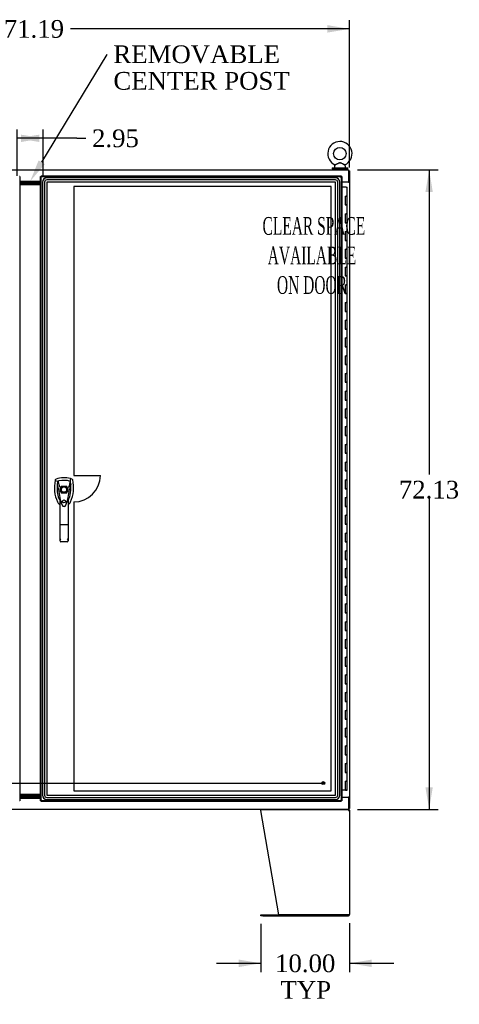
# Model space of a CAD drawing. Header units: inches. Extents: x 2 to 538, y -2 to 358.
# Tile 10 of 24: x 148 to 198, y 135 to 246. Entities that reach past the tile are written whole.
import ezdxf
from ezdxf import colors
from ezdxf.entities.mleader import LeaderData, LeaderLine
from ezdxf.enums import TextEntityAlignment as Align
from ezdxf.lldxf.tags import DXFTag
from ezdxf.math import Vec2, Vec3

# ---------------------------------------------------------------- set-up
doc = ezdxf.new("R2010")
doc.units = ezdxf.units.IN
doc.header["$MEASUREMENT"] = 0
for name, color, linetype in [('COM50677-1', 7, 'Continuous'), ('COM54746-68', 7, 'Continuous'), ('COM54926-1', 7, 'Continuous'), ('COM70098', 7, 'Continuous'), ('COM70110-4', 7, 'Continuous'), ('COM70220', 7, 'Continuous'), ('COM71189-4', 7, 'Continuous'), ('COM71190-4', 7, 'Continuous'), ('COM71195-4', 7, 'Continuous'), ('COM71196-4', 7, 'Continuous'), ('Default', 7, 'Continuous'), ('DV8_Default', 7, 'Continuous'), ('GSK86006', 7, 'Continuous'), ('HAN13068', 7, 'Continuous'), ('SCS86414', 7, 'Continuous'), ('STD26258', 7, 'Continuous'), ('WAF25377', 7, 'Continuous'), ('WAM254785', 7, 'Continuous')]:
    doc.layers.add(name, color=color, linetype=linetype)
doc.styles.add('SEACAD_Times_New_Roman', font='times.ttf')
tags = doc.linetypes.add('CENTER2', pattern=[1.125, 0.75, -0.125, 0.125, -0.125]).pattern_tags.tags
tags[10:11] = [DXFTag(74, 4), DXFTag(75, 0), DXFTag(340, '0'), DXFTag(46, 0.0), DXFTag(50, 0.0), DXFTag(44, 0.0), DXFTag(45, 0.0)]
tags[8:9] = [DXFTag(74, 4), DXFTag(75, 0), DXFTag(340, '0'), DXFTag(46, 0.0), DXFTag(50, 0.0), DXFTag(44, 0.0), DXFTag(45, 0.0)]
tags[6:7] = [DXFTag(74, 4), DXFTag(75, 0), DXFTag(340, '0'), DXFTag(46, 0.0), DXFTag(50, 0.0), DXFTag(44, 0.0), DXFTag(45, 0.0)]
tags[4:5] = [DXFTag(74, 4), DXFTag(75, 0), DXFTag(340, '0'), DXFTag(46, 0.0), DXFTag(50, 0.0), DXFTag(44, 0.0), DXFTag(45, 0.0)]
tags = doc.linetypes.add('HIDDEN2', pattern=[0.1875, 0.125, -0.0625]).pattern_tags.tags
tags[6:7] = [DXFTag(74, 4), DXFTag(75, 0), DXFTag(340, '0'), DXFTag(46, 0.0), DXFTag(50, 0.0), DXFTag(44, 0.0), DXFTag(45, 0.0)]
tags[4:5] = [DXFTag(74, 4), DXFTag(75, 0), DXFTag(340, '0'), DXFTag(46, 0.0), DXFTag(50, 0.0), DXFTag(44, 0.0), DXFTag(45, 0.0)]
doc.dimstyles.new('HAMMOND_(STH_-_540x360)', dxfattribs={"dimtxt": 2, "dimasz": 2.5, "dimexe": 1, "dimexo": 1, "dimgap": 0.5, "dimtad": 0, "dimtih": 1, "dimtoh": 1, "dimzin": 0, "dimdsep": 46, "dimtxsty": 'SEACAD_Times_New_Roman', "dimblk1": '_SE_FILLED', "dimblk2": '_SE_FILLED', "dimsah": 1, "dimcen": 1, "dimadec": 0, "dimazin": 0, "dimtfac": 0.8, "dimtofl": 0, "dimtmove": 0, "dimatfit": 3, "dimfxl": 1, "dimtolj": 1, "dimtzin": 0, "dimarcsym": 0})

# ---------------------------------------------------------------- blocks, each defined once
blk = doc.blocks.new('SEANNOT_GROUP2')
at = {"layer": 'Default', "color": 7, "linetype": 'CENTER2'}
blk.add_line((116.42, 160.37), (182.68, 160.37), dxfattribs=at)
blk = doc.blocks.new('SE7')
at = {"layer": 'COM50677-1', "color": 7, "linetype": 'Continuous'}
blk.add_line((185.36, 228.18), (185.36, 228.15), dxfattribs=at)
at = {"layer": 'COM54746-68', "color": 7, "linetype": 'Continuous'}
for p, q in [((185.19, 227.57), (184.7, 227.57)), ((185.07, 226.57), (185.07, 225.57)), ((185.07, 226.57), (185.19, 226.57)), ((185.19, 227.57), (185.31, 227.57)), ((185.31, 226.57), (185.19, 226.57)), ((185.19, 226.57), (185.31, 226.57)), ((185.31, 226.57), (185.31, 227.57)), ((185.31, 225.57), (185.31, 226.57)), ((185.07, 225.57), (185.19, 225.57)), ((185.31, 225.57), (185.19, 225.57)), ((185.19, 225.57), (185.31, 225.57)), ((185.31, 224.57), (185.31, 225.57)), ((185.07, 224.57), (185.07, 223.57)), ((185.07, 224.57), (185.19, 224.57)), ((185.31, 224.57), (185.19, 224.57)), ((185.19, 224.57), (185.31, 224.57)), ((185.31, 223.57), (185.31, 224.57)), ((185.07, 223.57), (185.19, 223.57)), ((185.31, 223.57), (185.19, 223.57)), ((185.19, 223.57), (185.31, 223.57)), ((185.31, 222.57), (185.31, 223.57)), ((185.07, 222.57), (185.07, 221.57)), ((185.07, 222.57), (185.19, 222.57)), ((185.31, 222.57), (185.19, 222.57)), ((185.19, 222.57), (185.31, 222.57)), ((185.31, 221.57), (185.31, 222.57)), ((185.07, 221.57), (185.19, 221.57)), ((185.31, 221.57), (185.19, 221.57)), ((185.19, 221.57), (185.31, 221.57)), ((185.31, 220.57), (185.31, 221.57)), ((185.07, 220.57), (185.07, 219.57)), ((185.07, 220.57), (185.19, 220.57)), ((185.31, 220.57), (185.19, 220.57)), ((185.19, 220.57), (185.31, 220.57)), ((185.31, 219.57), (185.31, 220.57)), ((185.07, 219.57), (185.19, 219.57)), ((185.31, 219.57), (185.19, 219.57)), ((185.19, 219.57), (185.31, 219.57)), ((185.31, 218.57), (185.31, 219.57)), ((185.07, 218.57), (185.07, 217.57)), ((185.07, 218.57), (185.19, 218.57)), ((185.31, 218.57), (185.19, 218.57)), ((185.19, 218.57), (185.31, 218.57)), ((185.31, 217.57), (185.31, 218.57)), ((185.07, 217.57), (185.19, 217.57)), ((185.07, 216.57), (185.07, 215.57)), ((185.07, 216.57), (185.19, 216.57)), ((185.31, 217.57), (185.19, 217.57)), ((185.19, 217.57), (185.31, 217.57)), ((185.31, 216.57), (185.19, 216.57)), ((185.19, 216.57), (185.31, 216.57)), ((185.31, 216.57), (185.31, 217.57)), ((185.31, 215.57), (185.31, 216.57)), ((185.07, 215.57), (185.19, 215.57)), ((185.31, 215.57), (185.19, 215.57)), ((185.19, 215.57), (185.31, 215.57)), ((185.31, 214.57), (185.31, 215.57)), ((185.07, 214.57), (185.07, 213.57)), ((185.07, 214.57), (185.19, 214.57)), ((185.31, 214.57), (185.19, 214.57)), ((185.19, 214.57), (185.31, 214.57)), ((185.31, 213.57), (185.31, 214.57)), ((185.07, 213.57), (185.19, 213.57)), ((185.31, 213.57), (185.19, 213.57)), ((185.19, 213.57), (185.31, 213.57)), ((185.31, 212.57), (185.31, 213.57)), ((185.07, 212.57), (185.07, 211.57)), ((185.07, 212.57), (185.19, 212.57)), ((185.31, 212.57), (185.19, 212.57)), ((185.19, 212.57), (185.31, 212.57)), ((185.31, 211.57), (185.31, 212.57)), ((185.07, 211.57), (185.19, 211.57)), ((185.31, 211.57), (185.19, 211.57)), ((185.19, 211.57), (185.31, 211.57)), ((185.31, 210.57), (185.31, 211.57)), ((185.07, 210.57), (185.07, 209.57)), ((185.07, 210.57), (185.19, 210.57)), ((185.31, 210.57), (185.19, 210.57)), ((185.19, 210.57), (185.31, 210.57)), ((185.31, 209.57), (185.31, 210.57)), ((185.07, 209.57), (185.19, 209.57)), ((185.31, 209.57), (185.19, 209.57)), ((185.19, 209.57), (185.31, 209.57)), ((185.31, 208.57), (185.31, 209.57)), ((185.07, 208.57), (185.07, 207.57)), ((185.07, 208.57), (185.19, 208.57)), ((185.31, 208.57), (185.19, 208.57)), ((185.19, 208.57), (185.31, 208.57)), ((185.31, 207.57), (185.31, 208.57)), ((185.07, 207.57), (185.19, 207.57)), ((185.07, 206.57), (185.07, 205.57)), ((185.07, 206.57), (185.19, 206.57)), ((185.31, 207.57), (185.19, 207.57)), ((185.19, 207.57), (185.31, 207.57)), ((185.31, 206.57), (185.19, 206.57)), ((185.19, 206.57), (185.31, 206.57)), ((185.31, 206.57), (185.31, 207.57)), ((185.31, 205.57), (185.31, 206.57)), ((185.07, 205.57), (185.19, 205.57)), ((185.31, 205.57), (185.19, 205.57)), ((185.19, 205.57), (185.31, 205.57)), ((185.31, 204.57), (185.31, 205.57)), ((185.07, 204.57), (185.07, 203.57)), ((185.07, 204.57), (185.19, 204.57)), ((185.31, 204.57), (185.19, 204.57)), ((185.19, 204.57), (185.31, 204.57)), ((185.31, 203.57), (185.31, 204.57)), ((185.07, 203.57), (185.19, 203.57)), ((185.31, 203.57), (185.19, 203.57)), ((185.19, 203.57), (185.31, 203.57)), ((185.31, 202.57), (185.31, 203.57)), ((185.07, 202.57), (185.07, 201.57)), ((185.07, 202.57), (185.19, 202.57)), ((185.31, 202.57), (185.19, 202.57)), ((185.19, 202.57), (185.31, 202.57)), ((185.31, 201.57), (185.31, 202.57)), ((185.07, 201.57), (185.19, 201.57)), ((185.31, 201.57), (185.19, 201.57)), ((185.19, 201.57), (185.31, 201.57)), ((185.31, 200.57), (185.31, 201.57)), ((185.07, 200.57), (185.07, 199.57)), ((185.07, 200.57), (185.19, 200.57)), ((185.31, 200.57), (185.19, 200.57)), ((185.19, 200.57), (185.31, 200.57)), ((185.31, 199.57), (185.31, 200.57)), ((185.07, 199.57), (185.19, 199.57)), ((185.31, 199.57), (185.19, 199.57)), ((185.19, 199.57), (185.31, 199.57)), ((185.31, 198.57), (185.31, 199.57)), ((185.07, 198.57), (185.07, 197.57)), ((185.07, 198.57), (185.19, 198.57)), ((185.31, 198.57), (185.19, 198.57)), ((185.19, 198.57), (185.31, 198.57)), ((185.31, 197.57), (185.31, 198.57)), ((185.07, 197.57), (185.19, 197.57)), ((185.07, 196.57), (185.07, 195.57)), ((185.07, 196.57), (185.19, 196.57)), ((185.31, 197.57), (185.19, 197.57)), ((185.19, 197.57), (185.31, 197.57)), ((185.31, 196.57), (185.19, 196.57)), ((185.19, 196.57), (185.31, 196.57)), ((185.31, 196.57), (185.31, 197.57)), ((185.31, 195.57), (185.31, 196.57)), ((185.07, 195.57), (185.19, 195.57)), ((185.31, 195.57), (185.19, 195.57)), ((185.19, 195.57), (185.31, 195.57)), ((185.31, 194.57), (185.31, 195.57)), ((185.07, 194.57), (185.07, 193.57)), ((185.07, 194.57), (185.19, 194.57)), ((185.31, 194.57), (185.19, 194.57)), ((185.19, 194.57), (185.31, 194.57)), ((185.31, 193.57), (185.31, 194.57)), ((185.07, 193.57), (185.19, 193.57)), ((185.31, 193.57), (185.19, 193.57)), ((185.19, 193.57), (185.31, 193.57)), ((185.31, 192.57), (185.31, 193.57)), ((185.07, 192.57), (185.07, 191.57)), ((185.07, 192.57), (185.19, 192.57)), ((185.31, 192.57), (185.19, 192.57)), ((185.19, 192.57), (185.31, 192.57)), ((185.31, 191.57), (185.31, 192.57)), ((185.07, 191.57), (185.19, 191.57)), ((185.31, 191.57), (185.19, 191.57)), ((185.19, 191.57), (185.31, 191.57)), ((185.31, 190.57), (185.31, 191.57)), ((185.07, 190.57), (185.07, 189.57)), ((185.07, 190.57), (185.19, 190.57)), ((185.31, 190.57), (185.19, 190.57)), ((185.19, 190.57), (185.31, 190.57)), ((185.31, 189.57), (185.31, 190.57)), ((185.07, 189.57), (185.19, 189.57)), ((185.31, 189.57), (185.19, 189.57)), ((185.19, 189.57), (185.31, 189.57)), ((185.31, 188.57), (185.31, 189.57)), ((185.07, 188.57), (185.07, 187.57)), ((185.07, 188.57), (185.19, 188.57)), ((185.31, 188.57), (185.19, 188.57)), ((185.19, 188.57), (185.31, 188.57)), ((185.31, 187.57), (185.31, 188.57)), ((185.07, 187.57), (185.19, 187.57)), ((185.07, 186.57), (185.07, 185.57)), ((185.07, 186.57), (185.19, 186.57)), ((185.31, 187.57), (185.19, 187.57)), ((185.19, 187.57), (185.31, 187.57)), ((185.31, 186.57), (185.19, 186.57)), ((185.19, 186.57), (185.31, 186.57)), ((185.31, 186.57), (185.31, 187.57)), ((185.31, 185.57), (185.31, 186.57)), ((185.07, 185.57), (185.19, 185.57)), ((185.31, 185.57), (185.19, 185.57)), ((185.19, 185.57), (185.31, 185.57)), ((185.31, 184.57), (185.31, 185.57)), ((185.07, 184.57), (185.07, 183.57)), ((185.07, 184.57), (185.19, 184.57)), ((185.31, 184.57), (185.19, 184.57)), ((185.19, 184.57), (185.31, 184.57)), ((185.31, 183.57), (185.31, 184.57)), ((185.07, 183.57), (185.19, 183.57)), ((185.31, 183.57), (185.19, 183.57)), ((185.19, 183.57), (185.31, 183.57)), ((185.31, 182.57), (185.31, 183.57)), ((185.07, 182.57), (185.07, 181.57)), ((185.07, 182.57), (185.19, 182.57)), ((185.31, 182.57), (185.19, 182.57)), ((185.19, 182.57), (185.31, 182.57)), ((185.31, 181.57), (185.31, 182.57)), ((185.07, 181.57), (185.19, 181.57)), ((185.31, 181.57), (185.19, 181.57)), ((185.19, 181.57), (185.31, 181.57)), ((185.31, 180.57), (185.31, 181.57)), ((185.07, 180.57), (185.07, 179.57)), ((185.07, 180.57), (185.19, 180.57)), ((185.31, 180.57), (185.19, 180.57)), ((185.19, 180.57), (185.31, 180.57)), ((185.31, 179.57), (185.31, 180.57)), ((185.07, 179.57), (185.19, 179.57)), ((185.31, 179.57), (185.19, 179.57)), ((185.19, 179.57), (185.31, 179.57)), ((185.31, 178.57), (185.31, 179.57)), ((185.07, 178.57), (185.07, 177.57)), ((185.07, 178.57), (185.19, 178.57)), ((185.31, 178.57), (185.19, 178.57)), ((185.19, 178.57), (185.31, 178.57)), ((185.31, 177.57), (185.31, 178.57)), ((185.07, 177.57), (185.19, 177.57)), ((185.31, 177.57), (185.19, 177.57)), ((185.19, 177.57), (185.31, 177.57)), ((185.31, 176.57), (185.31, 177.57)), ((185.07, 176.57), (185.07, 175.57)), ((185.07, 176.57), (185.19, 176.57)), ((185.07, 175.57), (185.19, 175.57)), ((185.31, 176.57), (185.19, 176.57)), ((185.19, 176.57), (185.31, 176.57)), ((185.31, 175.57), (185.19, 175.57)), ((185.19, 175.57), (185.31, 175.57)), ((185.31, 175.57), (185.31, 176.57)), ((185.31, 174.57), (185.31, 175.57)), ((185.07, 174.57), (185.07, 173.57)), ((185.07, 174.57), (185.19, 174.57)), ((185.31, 174.57), (185.19, 174.57)), ((185.19, 174.57), (185.31, 174.57)), ((185.31, 173.57), (185.31, 174.57)), ((185.07, 173.57), (185.19, 173.57)), ((185.31, 173.57), (185.19, 173.57)), ((185.19, 173.57), (185.31, 173.57)), ((185.31, 172.57), (185.31, 173.57)), ((185.07, 172.57), (185.07, 171.57)), ((185.07, 172.57), (185.19, 172.57)), ((185.31, 172.57), (185.19, 172.57)), ((185.19, 172.57), (185.31, 172.57)), ((185.31, 171.57), (185.31, 172.57)), ((185.07, 171.57), (185.19, 171.57)), ((185.31, 171.57), (185.19, 171.57)), ((185.19, 171.57), (185.31, 171.57)), ((185.31, 170.57), (185.31, 171.57)), ((185.07, 170.57), (185.07, 169.57)), ((185.07, 170.57), (185.19, 170.57)), ((185.31, 170.57), (185.19, 170.57)), ((185.19, 170.57), (185.31, 170.57)), ((185.31, 169.57), (185.31, 170.57)), ((185.07, 169.57), (185.19, 169.57)), ((185.31, 169.57), (185.19, 169.57)), ((185.19, 169.57), (185.31, 169.57)), ((185.31, 168.57), (185.31, 169.57)), ((185.07, 168.57), (185.07, 167.57)), ((185.07, 168.57), (185.19, 168.57)), ((185.31, 168.57), (185.19, 168.57)), ((185.19, 168.57), (185.31, 168.57)), ((185.31, 167.57), (185.31, 168.57)), ((185.07, 167.57), (185.19, 167.57)), ((185.31, 167.57), (185.19, 167.57)), ((185.19, 167.57), (185.31, 167.57)), ((185.31, 166.57), (185.31, 167.57)), ((185.07, 166.57), (185.07, 165.57)), ((185.07, 166.57), (185.19, 166.57)), ((185.07, 165.57), (185.19, 165.57)), ((185.31, 166.57), (185.19, 166.57)), ((185.19, 166.57), (185.31, 166.57)), ((185.31, 165.57), (185.19, 165.57)), ((185.19, 165.57), (185.31, 165.57)), ((185.31, 165.57), (185.31, 166.57)), ((185.31, 164.57), (185.31, 165.57)), ((185.07, 164.57), (185.07, 163.57)), ((185.07, 164.57), (185.19, 164.57)), ((185.31, 164.57), (185.19, 164.57)), ((185.19, 164.57), (185.31, 164.57)), ((185.31, 163.57), (185.31, 164.57)), ((185.07, 163.57), (185.19, 163.57)), ((185.31, 163.57), (185.19, 163.57)), ((185.19, 163.57), (185.31, 163.57)), ((185.31, 162.57), (185.31, 163.57)), ((185.07, 162.57), (185.07, 161.57)), ((185.07, 162.57), (185.19, 162.57)), ((185.31, 162.57), (185.19, 162.57)), ((185.19, 162.57), (185.31, 162.57)), ((185.31, 161.57), (185.31, 162.57)), ((185.07, 161.57), (185.19, 161.57)), ((185.31, 161.57), (185.19, 161.57)), ((185.19, 161.57), (185.31, 161.57)), ((185.31, 160.57), (185.31, 161.57)), ((185.07, 160.57), (185.07, 159.57)), ((185.07, 160.57), (185.19, 160.57)), ((185.31, 160.57), (185.19, 160.57)), ((185.19, 160.57), (185.31, 160.57)), ((185.31, 159.57), (185.31, 160.57)), ((185.07, 159.57), (184.7, 159.57)), ((185.31, 159.57), (185.07, 159.57)), ((185.13, 159.54), (185.13, 159.56)), ((185.13, 159.56), (185.18, 159.56)), ((185.18, 159.54), (185.13, 159.54)), ((185.14, 159.57), (185.14, 159.56)), ((185.2, 159.56), (185.18, 159.56)), ((185.2, 159.54), (185.18, 159.54)), ((185.2, 159.56), (185.25, 159.56)), ((185.25, 159.54), (185.2, 159.54)), ((185.24, 159.56), (185.24, 159.57)), ((185.25, 159.56), (185.25, 159.54))]:
    blk.add_line(p, q, dxfattribs=at)
at = {"layer": 'COM54926-1', "color": 7, "linetype": 'Continuous'}
for p, q in [((175.58, 157.26), (175.58, 157.35)), ((177.58, 145.5), (175.58, 157.26)), ((175.59, 157.4), (185.38, 157.4)), ((185.44, 157.31), (185.44, 157.4)), ((185.44, 157.35), (185.44, 157.26)), ((185.44, 157.26), (185.58, 157.26)), ((185.44, 157.26), (185.44, 157.26)), ((185.47, 157.29), (185.55, 157.35)), ((185.58, 157.26), (185.58, 145.55)), ((175.58, 145.4), (175.58, 145.5)), ((175.58, 145.5), (175.8, 145.5)), ((175.8, 145.5), (185.44, 145.5)), ((185.44, 145.5), (177.58, 145.5)), ((185.44, 145.5), (185.57, 145.5)), ((185.57, 145.5), (185.44, 145.5)), ((175.8, 145.4), (175.58, 145.4)), ((175.8, 145.4), (185.44, 145.4))]:
    blk.add_line(p, q, dxfattribs=at)
for centre, radius, start, end in [((185.44, 157.26), 0.143, 37.5838, 90), ((185.44, 157.26), 0.048, 37.584, 89.9999), ((185.44, 157.26), 0.048, 0, 37.5838), ((185.44, 157.26), 0.143, 0, 37.5838), ((185.44, 145.55), 0.143, 270, 340.3871), ((185.44, 145.55), 0.143, 340.3871, 0)]:
    blk.add_arc(centre, radius, start, end, dxfattribs=at)
blk.add_ellipse((185.44, 145.55), major_axis=(-0.143, 0), ratio=0.99836, start_param=2.799282, end_param=3.141593, dxfattribs=at)
for points in [[(175.58, 157.35), (175.58, 157.36), (175.58, 157.38), (175.59, 157.4), (175.59, 157.4), (175.59, 157.4)], [(185.38, 157.4), (185.39, 157.4), (185.4, 157.4), (185.42, 157.38), (185.43, 157.36), (185.44, 157.35)]]:
    blk.add_open_spline(points, degree=3, knots=[0, 0, 0, 0, 0.5, 0.5, 1, 1, 1, 1], dxfattribs=at)
at = {"layer": 'COM70098', "color": 7, "linetype": 'Continuous'}
for p, q in [((150.7, 228.15), (148.39, 228.15)), ((150.7, 228.06), (148.39, 228.06)), ((150.7, 227.93), (148.39, 227.93)), ((150.7, 227.84), (148.39, 227.84)), ((150.7, 159.09), (148.39, 159.09)), ((150.7, 159), (148.39, 159)), ((148.39, 158.87), (150.7, 158.87)), ((148.39, 158.78), (150.7, 158.78))]:
    blk.add_line(p, q, dxfattribs=at)
at = {"layer": 'COM70110-4', "color": 7, "linetype": 'Continuous'}
for p, q in [((113.61, 229.53), (185.48, 229.53)), ((185.48, 229.38), (185.48, 229.53)), ((185.48, 228.18), (185.48, 229.38)), ((148.39, 228.25), (150.7, 228.25)), ((184.7, 228.18), (185.48, 228.18))]:
    blk.add_line(p, q, dxfattribs=at)
at = {"layer": 'COM70220', "color": 7, "linetype": 'HIDDEN2'}
for p, q in [((150.92, 228.14), (150.92, 159)), ((150.92, 228.14), (150.92, 159)), ((151.17, 228.14), (151.17, 159)), ((183.98, 228.64), (151.42, 228.64)), ((183.98, 228.64), (151.42, 228.64)), ((183.98, 228.39), (151.42, 228.39)), ((183.98, 228.15), (151.42, 228.15)), ((151.42, 228.14), (151.42, 159)), ((183.98, 228.14), (151.42, 228.14)), ((151.42, 228.14), (151.42, 159)), ((183.98, 159), (183.98, 228.14)), ((183.98, 159), (183.98, 228.14)), ((184.23, 159), (184.23, 228.14)), ((184.48, 159), (184.48, 228.14)), ((184.48, 159), (184.48, 228.14)), ((151.42, 159), (183.98, 159)), ((151.42, 159), (183.98, 159)), ((151.42, 158.75), (183.98, 158.75)), ((151.42, 158.5), (183.98, 158.5)), ((151.42, 158.5), (183.98, 158.5))]:
    blk.add_line(p, q, dxfattribs=at)
for centre, radius, start, end in [((151.42, 228.14), 0.5, 90, 180), ((151.42, 228.14), 0.499, 90, 180), ((151.42, 228.14), 0.25, 90, 180), ((151.42, 228.14), 0.001, 90, 180), ((183.98, 228.14), 0.5, 0, 90), ((183.98, 228.14), 0.499, 0, 90), ((183.98, 228.14), 0.25, 0, 90), ((183.98, 228.14), 0.001, 0, 90), ((151.42, 159), 0.5, 180, 270), ((151.42, 159), 0.499, 180, 270), ((151.42, 159), 0.25, 180, 270), ((151.42, 159), 0.001, 180, 270), ((183.98, 159), 0.5, 270, 0), ((183.98, 159), 0.001, 270, 0), ((183.98, 159), 0.25, 270, 0), ((183.98, 159), 0.499, 270, 0)]:
    blk.add_arc(centre, radius, start, end, dxfattribs=at)
at = {"layer": 'COM71189-4', "color": 7, "linetype": 'Continuous'}
for p, q in [((185.48, 229.43), (185.58, 229.43)), ((185.58, 229.43), (185.58, 228.18)), ((185.44, 228.15), (184.7, 228.15)), ((185.44, 228.15), (185.58, 228.15)), ((185.48, 228.18), (185.58, 228.18)), ((185.48, 228.15), (185.48, 228.18)), ((185.58, 228.15), (185.58, 228.18)), ((185.58, 228.15), (185.58, 158.78)), ((184.7, 158.78), (185.44, 158.78)), ((185.58, 158.78), (185.44, 158.78)), ((185.48, 158.75), (185.48, 158.78)), ((185.48, 158.75), (185.58, 158.75)), ((185.58, 158.75), (185.58, 158.78)), ((185.58, 158.75), (185.58, 157.5)), ((185.48, 157.5), (185.58, 157.5))]:
    blk.add_line(p, q, dxfattribs=at)
at = {"layer": 'COM71190-4', "color": 7, "linetype": 'Continuous'}
for p, q in [((148.39, 158.68), (150.7, 158.68)), ((185.48, 158.75), (184.7, 158.75)), ((185.48, 157.55), (185.48, 158.75)), ((185.48, 157.4), (113.61, 157.4)), ((185.48, 157.4), (185.48, 157.55))]:
    blk.add_line(p, q, dxfattribs=at)
at = {"layer": 'COM71195-4', "color": 7, "linetype": 'Continuous'}
for p, q in [((148.39, 228.77), (148.33, 228.77)), ((148.39, 228.77), (148.39, 158.37)), ((148.39, 158.37), (148.33, 158.37))]:
    blk.add_line(p, q, dxfattribs=at)
at = {"layer": 'COM71196-4', "color": 7, "linetype": 'Continuous'}
for p, q in [((150.8, 228.86), (184.61, 228.86)), ((150.8, 228.86), (150.8, 228.81)), ((150.8, 228.77), (150.8, 228.81)), ((184.61, 228.86), (184.61, 228.81)), ((184.61, 228.77), (184.61, 228.81)), ((150.7, 158.37), (150.7, 228.77)), ((150.7, 228.77), (150.76, 228.77)), ((150.8, 228.77), (150.76, 228.77)), ((150.85, 228.72), (150.8, 228.77)), ((150.85, 228.72), (150.85, 228.72)), ((150.85, 228.72), (150.85, 228.72)), ((150.85, 228.72), (150.85, 228.72)), ((150.85, 228.72), (150.85, 228.72)), ((184.56, 228.72), (184.61, 228.77)), ((184.56, 228.72), (184.56, 228.72)), ((184.56, 228.72), (184.56, 228.72)), ((184.56, 228.72), (184.56, 228.72)), ((184.56, 228.72), (184.56, 228.72)), ((184.61, 228.77), (184.65, 228.77)), ((184.7, 228.77), (184.65, 228.77)), ((184.7, 228.77), (184.7, 158.37)), ((150.7, 158.37), (150.76, 158.37)), ((150.8, 158.37), (150.76, 158.37)), ((150.85, 158.42), (150.8, 158.37)), ((150.8, 158.37), (150.8, 158.33)), ((150.8, 158.28), (150.8, 158.33)), ((184.61, 158.28), (150.8, 158.28)), ((150.85, 158.42), (150.85, 158.42)), ((150.85, 158.42), (150.85, 158.42)), ((150.85, 158.42), (150.85, 158.42)), ((150.85, 158.42), (150.85, 158.42)), ((184.56, 158.42), (184.56, 158.42)), ((184.56, 158.42), (184.56, 158.42)), ((184.56, 158.42), (184.56, 158.42)), ((184.56, 158.42), (184.56, 158.42)), ((184.56, 158.42), (184.56, 158.42)), ((184.57, 158.41), (184.61, 158.37)), ((184.61, 158.37), (184.61, 158.33)), ((184.61, 158.37), (184.65, 158.37)), ((184.61, 158.28), (184.61, 158.33)), ((184.7, 158.37), (184.65, 158.37))]:
    blk.add_line(p, q, dxfattribs=at)
at = {"layer": 'COM71196-4', "color": 7, "linetype": 'HIDDEN2'}
for p, q in [((150.8, 228.77), (184.61, 228.77)), ((150.8, 158.37), (150.8, 228.77)), ((184.61, 228.77), (184.61, 158.37)), ((152.96, 193.27), (152.96, 193.66)), ((153.16, 193.86), (153.56, 193.86)), ((153.76, 193.66), (153.76, 193.27)), ((153.56, 193.07), (153.16, 193.07)), ((184.61, 158.37), (150.8, 158.37)), ((184.56, 158.42), (184.56, 158.42))]:
    blk.add_line(p, q, dxfattribs=at)
blk.add_circle((153.36, 192.13), 0.167, dxfattribs=at)
at = {"layer": 'COM71196-4', "color": 7, "linetype": 'Continuous'}
for centre, start, end in [((149.87, 228.24), 26.2367, 31.4387), ((185.54, 228.24), 148.5613, 153.7633), ((151.33, 229.7), 238.5613, 243.7633), ((184.08, 229.7), 296.2367, 301.4387), ((151.33, 157.44), 116.2367, 121.4387), ((149.87, 158.9), 328.5613, 333.7633), ((185.54, 158.9), 206.2367, 211.4387), ((184.08, 157.44), 58.5613, 63.7633)]:
    blk.add_arc(centre, 1.09, start, end, dxfattribs=at)
at = {"layer": 'COM71196-4', "color": 7, "linetype": 'HIDDEN2'}
for start, end in [(116.6472, 153.3528), (206.6472, 243.3528), (26.6472, 63.3528), (296.6472, 333.3528)]:
    blk.add_arc((153.36, 193.46), 0.443, start, end, dxfattribs=at)
at = {"layer": 'DV8_Default', "color": 7, "linetype": 'HIDDEN2'}
for p, q in [((154.46, 227.65), (154.46, 195.07)), ((183.48, 227.65), (154.46, 227.65)), ((183.48, 159.5), (183.48, 227.65)), ((154.46, 195.07), (157.46, 195.07)), ((154.46, 192.07), (154.46, 159.5)), ((154.46, 159.5), (183.48, 159.5))]:
    blk.add_line(p, q, dxfattribs=at)
blk.add_arc((154.46, 195.07), 3, 270, 0, dxfattribs=at)
at = {"layer": 'GSK86006', "color": 7, "linetype": 'Continuous'}
for p, q in [((150.7, 228.06), (148.39, 228.06)), ((150.7, 227.93), (148.39, 227.93)), ((150.7, 159), (148.39, 159)), ((150.7, 158.87), (148.39, 158.87))]:
    blk.add_line(p, q, dxfattribs=at)
at = {"layer": 'HAN13068', "color": 7, "linetype": 'Continuous'}
for p, q in [((152.38, 194.57), (152.37, 194.51)), ((152.37, 194.51), (152.65, 194.4)), ((152.65, 194.4), (152.87, 193.83)), ((154.07, 194.4), (153.9, 193.75)), ((154.26, 194.65), (154.08, 194.71)), ((152.75, 193.48), (152.75, 193.48)), ((152.87, 193.83), (152.91, 193.8)), ((153.97, 193.49), (153.97, 193.49)), ((152.91, 189.49), (152.91, 192.47)), ((153.82, 192.46), (153.82, 189.49)), ((153.82, 192.18), (153.84, 192.23)), ((153.1, 191.82), (153.1, 191.82)), ((152.91, 187.68), (152.91, 189.49)), ((153.73, 189.48), (153, 189.48)), ((153.82, 189.49), (153.82, 187.68)), ((153.73, 187.59), (153, 187.59))]:
    blk.add_line(p, q, dxfattribs=at)
for radius in [0.35, 0.3]:
    blk.add_circle((153.36, 193.46), radius, dxfattribs=at)
for centre, radius, start, end in [((155.99, 193.66), 3.72, 166.7532, 205.1027), ((153.36, 192.23), 2.58, 73.8589, 110.3492), ((155.99, 193.66), 3.42, 167.3846, 174.7018), ((153.36, 192.23), 2.28, 106.8385, 108.0343), ((153.36, 192.23), 2.28, 104.4503, 106.8385), ((153.36, 192.23), 2.28, 71.9657, 104.4503), ((150.73, 193.66), 3.42, 10.1138, 12.6154), ((155.99, 193.66), 3.42, 174.7018, 200.2077), ((159.6, 194.05), 6.87, 184.7542, 199.9908), ((152.84, 192.13), 1.35, 91.2336, 93.7696), ((146.92, 194.08), 7.07, 340.3478, 355.1696), ((150.73, 193.66), 3.42, 334.8973, 7.2824), ((166.72, 167.04), 29.63, 115.6418, 115.7539), ((153.9, 192.7), 0.791, 85.3077, 89.6394), ((150.73, 193.66), 3.42, 8.519, 10.1138), ((150.73, 193.66), 3.42, 7.2824, 8.519), ((155.99, 193.66), 3.42, 200.2077, 205.1027), ((153.3, 192.39), 0.45, 205.1027, 208.4225), ((151.38, 191.86), 1.65, 10.2772, 21.6468), ((153.42, 192.39), 0.45, 331.5775, 334.8973), ((153.3, 192.39), 0.75, 233.4788, 238.1514), ((153.36, 191.79), 0.234, 202.2802, 338.2167), ((153.42, 192.39), 0.75, 301.8486, 334.8973), ((153, 187.68), 0.0903, 180.0017, 181.1154), ((153, 187.68), 0.09, 181.1172, 270), ((153.73, 187.68), 0.09, 270, 358.8828), ((153.72, 187.68), 0.0903, 358.8846, 359.9983)]:
    blk.add_arc(centre, radius, start, end, dxfattribs=at)
for points in [[(152.46, 194.65), (152.42, 194.64), (152.39, 194.61), (152.38, 194.57)], [(154.08, 194.71), (154.07, 194.61), (154.07, 194.51), (154.07, 194.4)], [(154.34, 194.57), (154.33, 194.61), (154.3, 194.64), (154.26, 194.65)], [(152.58, 193.97), (152.64, 193.81), (152.7, 193.64), (152.75, 193.48)], [(154.12, 194.09), (154.07, 193.89), (154.02, 193.69), (153.97, 193.49)], [(152.62, 192.08), (152.67, 191.96), (152.76, 191.87), (152.85, 191.79)]]:
    blk.add_open_spline(points, degree=3, dxfattribs=at)
for points, knots in [([(154.1, 192.08), (154.28, 192.46), (154.39, 192.88), (154.47, 193.72), (154.44, 194.15), (154.34, 194.57)], [0, 0, 0, 0, 0.5, 0.5, 1, 1, 1, 1]), ([(153.1, 191.82), (153.08, 191.87), (153.07, 191.91), (153.04, 192.02), (153.01, 192.09), (153, 192.15)], [0.770336, 0.770336, 0.770336, 0.770336, 0.8588735, 0.8588735, 1, 1, 1, 1]), ([(153.73, 192.15), (153.74, 192.21), (153.76, 192.27), (153.78, 192.35), (153.79, 192.38), (153.8, 192.42), (153.8, 192.44), (153.81, 192.45), (153.81, 192.46), (153.81, 192.47), (153.82, 192.47), (153.82, 192.46)], [0, 0, 0, 0, 0.5, 0.5, 0.75, 0.75, 0.875, 0.875, 0.9375, 0.9375, 1, 1, 1, 1]), ([(153, 189.48), (152.99, 189.48), (152.98, 189.48), (152.97, 189.48), (152.97, 189.48), (152.96, 189.48), (152.95, 189.48), (152.94, 189.48), (152.94, 189.48), (152.92, 189.48), (152.92, 189.48), (152.91, 189.49), (152.91, 189.49), (152.91, 189.49), (152.91, 189.49), (152.91, 189.49)], [0, 0, 0, 0, 0.125, 0.125, 0.25, 0.25, 0.375, 0.375, 0.5, 0.5, 0.75, 0.75, 0.875, 0.875, 1, 1, 1, 1]), ([(153.82, 189.49), (153.82, 189.49), (153.81, 189.49), (153.81, 189.49), (153.81, 189.49), (153.8, 189.48), (153.8, 189.48), (153.78, 189.48), (153.78, 189.48), (153.77, 189.48), (153.77, 189.48), (153.75, 189.48), (153.75, 189.48), (153.74, 189.48), (153.73, 189.48), (153.73, 189.48)], [0, 0, 0, 0, 0.125, 0.125, 0.25, 0.25, 0.5, 0.5, 0.625, 0.625, 0.75, 0.75, 0.875, 0.875, 1, 1, 1, 1]), ([(152.91, 187.68), (152.91, 187.69), (152.91, 187.71), (152.92, 187.74), (152.92, 187.75), (152.93, 187.77), (152.93, 187.78), (152.95, 187.81), (152.95, 187.83), (152.97, 187.86), (152.97, 187.87), (152.98, 187.9), (152.99, 187.91), (153, 187.92)], [0, 0, 0, 0, 0.25, 0.25, 0.375, 0.375, 0.5, 0.5, 0.75, 0.75, 0.875, 0.875, 1, 1, 1, 1]), ([(153.73, 187.92), (153.73, 187.91), (153.74, 187.9), (153.75, 187.87), (153.75, 187.86), (153.77, 187.83), (153.78, 187.81), (153.79, 187.78), (153.79, 187.77), (153.8, 187.75), (153.8, 187.74), (153.81, 187.71), (153.81, 187.69), (153.82, 187.68)], [0, 0, 0, 0, 0.125, 0.125, 0.25, 0.25, 0.5, 0.5, 0.625, 0.625, 0.75, 0.75, 1, 1, 1, 1])]:
    blk.add_open_spline(points, degree=3, knots=knots, dxfattribs=at)
at = {"layer": 'SCS86414', "color": 7, "linetype": 'Continuous'}
for p, q in [((183.86, 229.95), (183.86, 229.83)), ((183.94, 230.06), (183.87, 229.98)), ((185.09, 229.98), (185.03, 230.06)), ((185.11, 229.83), (185.11, 229.95)), ((184.8, 228.15), (184.8, 228.18))]:
    blk.add_line(p, q, dxfattribs=at)
blk.add_circle((184.48, 231.36), 0.704, dxfattribs=at)
for centre, radius, start, end in [((184.48, 231.36), 1.37, 294.0311, 246.0189), ((183.92, 229.95), 0.06, 140.3214, 180), ((183.91, 230.08), 0.03, 297.8916, 117.7028), ((185.05, 229.95), 0.06, 0, 39.6786), ((183.92, 229.83), 0.06, 180, 270), ((185.05, 229.83), 0.06, 270, 0)]:
    blk.add_arc(centre, radius, start, end, dxfattribs=at)
for points, knots in [([(183.93, 230.11), (183.93, 230.11), (183.93, 230.11), (183.93, 230.11), (183.95, 230.12), (183.99, 230.14)], [0.93364373, 0.93364373, 0.93364373, 0.93364373, 0.9375, 0.9375, 1, 1, 1, 1]), ([(183.96, 230.07), (183.95, 230.07), (183.94, 230.06), (183.94, 230.06), (183.94, 230.06), (183.94, 230.06)], [0.03202286, 0.03202286, 0.03202286, 0.03202286, 0.0625, 0.0625, 0.06830173, 0.06830173, 0.06830173, 0.06830173]), ([(185.03, 230.06), (185.03, 230.06), (185.01, 230.07), (184.97, 230.1), (184.94, 230.11), (184.9, 230.13), (184.88, 230.15), (184.8, 230.19), (184.74, 230.22), (184.66, 230.27), (184.63, 230.28), (184.57, 230.3), (184.53, 230.31), (184.47, 230.32), (184.44, 230.31), (184.37, 230.29), (184.34, 230.28), (184.26, 230.24), (184.2, 230.21), (184.09, 230.15), (184.04, 230.12), (184, 230.1)], [0.5685641, 0.5685641, 0.5685641, 0.5685641, 0.625, 0.625, 0.65625, 0.65625, 0.6875, 0.6875, 0.75, 0.75, 0.78125, 0.78125, 0.8125, 0.8125, 0.84375, 0.84375, 0.875, 0.875, 0.9375, 0.9375, 1, 1, 1, 1]), ([(184.03, 230.16), (184.06, 230.18), (184.1, 230.19), (184.19, 230.24), (184.25, 230.27), (184.34, 230.3), (184.37, 230.31), (184.43, 230.33), (184.46, 230.33), (184.56, 230.33), (184.62, 230.31), (184.74, 230.26), (184.79, 230.23), (184.9, 230.18), (184.95, 230.15), (185.02, 230.12), (185.04, 230.11), (185.04, 230.11)], [0.0189002, 0.0189002, 0.0189002, 0.0189002, 0.0625, 0.0625, 0.125, 0.125, 0.15625, 0.15625, 0.1875, 0.1875, 0.25, 0.25, 0.3125, 0.3125, 0.375, 0.375, 0.4345681, 0.4345681, 0.4345681, 0.4345681])]:
    blk.add_open_spline(points, degree=3, knots=knots, dxfattribs=at)
at = {"layer": 'STD26258', "color": 7, "linetype": 'HIDDEN2'}
for radius in [0.156, 0.125, 0.0944]:
    blk.add_circle((182.61, 160.37), radius, dxfattribs=at)
at = {"layer": 'WAF25377', "color": 7, "linetype": 'Continuous'}
for p, q in [((183.61, 229.77), (185.36, 229.77)), ((183.61, 229.77), (183.61, 229.65)), ((183.61, 229.65), (185.36, 229.65)), ((185.36, 229.65), (185.36, 229.77))]:
    blk.add_line(p, q, dxfattribs=at)
at = {"layer": 'WAM254785', "color": 7, "linetype": 'Continuous'}
for p, q in [((183.73, 229.65), (183.73, 229.53)), ((185.23, 229.53), (185.23, 229.65))]:
    blk.add_line(p, q, dxfattribs=at)
at = {"layer": 'DV8_Default', "insert": (181.33, 224.21), "char_height": 2, "width": 19.8649, "attachment_point": 2}
blk.add_mtext('{\\fTimes New Roman|b0||i0||c0|p34;\\C7;\\H2.;\\W0.5776;^I}{\\fTimes New Roman|b0||i0||c0|p34;\\C7;\\H2.;\\W0.5776;CLEAR SPACE\\P}{\\fTimes New Roman|b0||i0||c0|p34;\\C7;\\H2.;\\W0.5776;AVAILABLE \\P}{\\fTimes New Roman|b0||i0||c0|p34;\\C7;\\H2.;\\W0.5776;ON DOOR^I}', dxfattribs=at)
blk = doc.blocks.new('DMBLK4247')
at = {"layer": 'Default', "linetype": 'Continuous'}
for points in [[(116.89, 245.85), (114.39, 245.43), (116.89, 245.01)], [(183.08, 245.85), (183.08, 245.01), (185.58, 245.43)]]:
    blk.add_hatch(color=7, dxfattribs=at).paths.add_polyline_path(points)
at = {"layer": 'Default', "color": 7, "linetype": 'Continuous'}
for p, q in [((114.39, 229.77), (114.39, 246.43)), ((145.87, 245.43), (114.39, 245.43)), ((185.58, 245.43), (154.1, 245.43)), ((185.58, 229.81), (185.58, 246.43))]:
    blk.add_line(p, q, dxfattribs=at)
at = {"layer": 'Default', "color": 7, "linetype": 'Continuous', "style": 'SEACAD_Times_New_Roman'}
blk.add_text('71.19', height=2, dxfattribs=at).set_placement((146.57, 246.43), align=Align.TOP_LEFT)
blk = doc.blocks.new('_SE_FILLED')
at = {"color": 0}
blk.add_line((0, 0), (-1, 0), dxfattribs=at)
blk.add_solid([(0, 0), (-1, -0.1665), (-1, 0.1665), (0, 0)], dxfattribs=at)
blk = doc.blocks.new('DMBLK4255')
at = {"layer": 'Default', "linetype": 'Continuous'}
for points in [[(194.96, 227.03), (194.55, 229.53), (194.13, 227.03)], [(194.96, 159.9), (194.13, 159.9), (194.55, 157.4)]]:
    blk.add_hatch(color=7, dxfattribs=at).paths.add_polyline_path(points)
at = {"layer": 'Default', "color": 7, "linetype": 'Continuous'}
for p, q in [((186.48, 229.53), (195.55, 229.53)), ((194.55, 229.53), (194.55, 195.16)), ((194.55, 192.46), (194.55, 157.4)), ((186.48, 157.4), (195.55, 157.4))]:
    blk.add_line(p, q, dxfattribs=at)
at = {"layer": 'Default', "color": 7, "linetype": 'Continuous', "style": 'SEACAD_Times_New_Roman'}
blk.add_text('72.13', height=2, dxfattribs=at).set_placement((191.13, 194.46), align=Align.TOP_LEFT)
blk = doc.blocks.new('DMBLK4256')
at = {"layer": 'Default', "linetype": 'Continuous'}
for points in [[(173.08, 139.62), (175.58, 140.04), (173.08, 140.46)], [(188.08, 139.62), (188.08, 140.46), (185.58, 140.04)]]:
    blk.add_hatch(color=7, dxfattribs=at).paths.add_polyline_path(points)
at = {"layer": 'Default', "color": 7, "linetype": 'Continuous'}
for p, q in [((175.58, 144.5), (175.58, 139.04)), ((185.58, 144.55), (185.58, 139.04)), ((170.58, 140.04), (175.58, 140.04)), ((185.58, 140.04), (190.58, 140.04))]:
    blk.add_line(p, q, dxfattribs=at)
at = {"layer": 'Default', "color": 7, "linetype": 'Continuous', "style": 'SEACAD_Times_New_Roman'}
for s, p in [('10.00', (177.17, 141.04)), ('TYP', (177.78, 138.04))]:
    blk.add_text(s, height=2, dxfattribs=at).set_placement(p, align=Align.TOP_LEFT)
blk = doc.blocks.new('DMBLK4257')
at = {"layer": 'Default', "linetype": 'Continuous'}
for points in [[(150.57, 233.5), (148.07, 233.09), (150.57, 232.67)], [(148.52, 233.5), (148.52, 232.67), (151.02, 233.09)]]:
    blk.add_hatch(color=7, dxfattribs=at).paths.add_polyline_path(points)
at = {"layer": 'Default', "color": 7, "linetype": 'Continuous'}
for p, q in [((148.07, 228.84), (148.07, 234.09)), ((151.02, 228.84), (151.02, 234.09)), ((154.82, 233.09), (148.07, 233.09)), ((154.82, 233.09), (155.82, 233.09))]:
    blk.add_line(p, q, dxfattribs=at)
at = {"layer": 'Default', "color": 7, "linetype": 'Continuous', "style": 'SEACAD_Times_New_Roman'}
blk.add_text('2.95', height=2, dxfattribs=at).set_placement((156.52, 234.09), align=Align.TOP_LEFT)

msp = doc.modelspace()

# ---------------------------------------------------------------- block references
at = {"layer": 'Default'}
for name in ['SE7', 'SEANNOT_GROUP2']:
    msp.add_blockref(name, (0, 0), dxfattribs=at)

# ---------------------------------------------------------------- dimensions: what is measured, and where the dimension line sits
at = {"layer": 'Default', "color": 7, "linetype": 'Continuous'}
for base, p1, p2, angle, text, picture, middle in [((185.578, 245.431), (185.578, 228.807), (114.39, 228.769), 180.03065, '\\A1;<>', 'DMBLK4247', (149.984, 245.431)), ((194.546891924, 229.527058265), (185.483131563, 229.527058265), (185.483131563, 157.402058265), 270, '\\A1;<>', 'DMBLK4255', (194.546891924, 193.464558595)), ((175.579, 140.038), (175.579, 145.497), (185.578, 145.545), 0.27503, '\\A1;<>\\PTYP', 'DMBLK4256', (180.578, 140.038))]:
    dim = msp.add_linear_dim(base=base, p1=p1, p2=p2, angle=angle, text=text, dimstyle='HAMMOND_(STH_-_540x360)', dxfattribs=at)
    dim.commit()
    dim.dimension.update_dxf_attribs({"geometry": picture, "text_midpoint": middle, "dimtype": 161})
dim = msp.add_linear_dim(base=(148.07, 233.088), p1=(151.024, 227.837), p2=(148.07, 227.837), text='\\A1;<>', dimstyle='HAMMOND_(STH_-_540x360)', override={"dimtmove": 1}, dxfattribs=at)
dim.commit()
dim.dimension.update_dxf_attribs({"geometry": 'DMBLK4257', "text_midpoint": (155.82, 233.088), "dimtype": 160})

# ---------------------------------------------------------------- leaders
ml = msp.add_multileader_mtext('Standard', dxfattribs=at)
ml.set_content('{\\pxsm0.9;\\fTimes New Roman|b0||i0||c0|p34;\\W1.;REMOVABLE \\PCENTER POST\\P}', color=7)
ml.set_leader_properties()
ml.build(insert=Vec2(0, 0))
ml.multileader.update_dxf_attribs({"dogleg_length": 0, "arrow_head_size": 2.5})
ctx = ml.context
ctx.base_point, ctx.char_height, ctx.arrow_head_size, ctx.landing_gap_size = Vec3(158.841, 241.64), 2, 2.5, 0.7
notes = []
notes.append((ctx, [(0, (1, 1, 0), (158.231, 242.55), (1, 0), 0, [(0, [(149.547, 228.247)], 0, [])])]))
ctx.mtext.insert = Vec3(158.931, 243.572)
for ctx, leaders in notes:
    for number, flags, end, landing, length, lines in leaders:
        leader = LeaderData()
        leader.index, (leader.has_last_leader_line, leader.has_dogleg_vector, leader.attachment_direction) = number, flags
        leader.last_leader_point, leader.dogleg_vector, leader.dogleg_length = Vec3(end), Vec3(landing), length
        for number, points, colour, breaks in lines:
            line = LeaderLine()
            line.index, line.vertices, line.color, line.breaks = number, Vec3.list(points), colors.encode_raw_color(colour), breaks
            leader.lines.append(line)
        ctx.leaders.append(leader)

doc.saveas('drawing.dxf')
